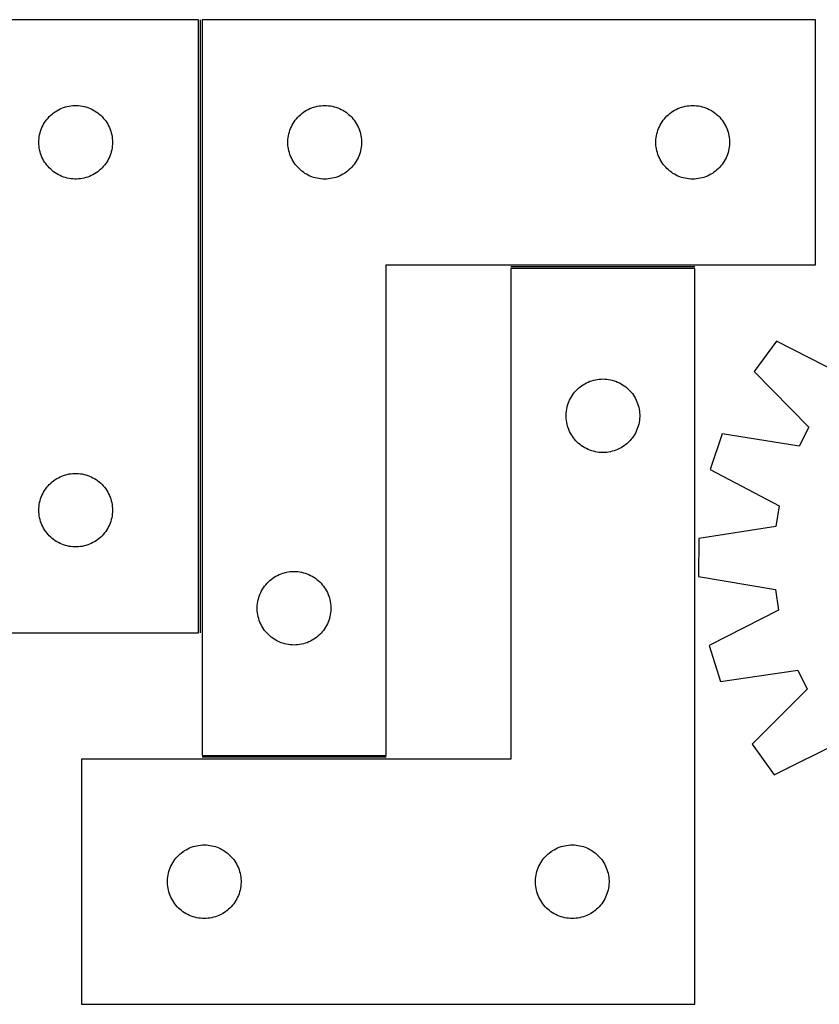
# Model space of a CAD drawing. Header units: millimetres. Extents: x 7 to 1483, y 7 to 489.
# Tile 3 of 6: x 487 to 813, y 88 to 489. Entities that reach past the tile are written whole.
import ezdxf

# ---------------------------------------------------------------- set-up
doc = ezdxf.new("R2010")
doc.units = ezdxf.units.MM
doc.layers.add('COMMON', color=5, linetype='CONTINUOUS', true_color=0x0000ff)
doc.layers.add('CUT', color=7, linetype='CONTINUOUS', true_color=0x000000)

msp = doc.modelspace()

# ---------------------------------------------------------------- linework, layer by layer
at = {"layer": 'COMMON'}
for p, q in [((560.784999, 489.230748), (560.784999, 239.230748)), ((762.441986, 388.480748), (687.441986, 388.480748)), ((636.535, 188.480748), (561.535, 188.480748))]:
    msp.add_line(p, q, dxfattribs=at)
at = {"layer": 'CUT'}
for p, q in [((560.034999, 489.230748), (260.034999, 489.230748)), ((560.034999, 239.230748), (560.034999, 489.230748)), ((561.535, 489.230748), (561.535, 189.230748)), ((811.535, 489.230748), (561.535, 489.230748)), ((811.535, 389.230748), (811.535, 489.230748)), ((505.842715, 453.632997), (506.589683, 453.829714)), ((506.589683, 453.829714), (507.345788, 453.987718)), ((507.345788, 453.987718), (508.109024, 454.106589)), ((508.109024, 454.106589), (508.877367, 454.186011)), ((508.877367, 454.186011), (509.648781, 454.225775)), ((509.648781, 454.225775), (510.421218, 454.225775)), ((510.421218, 454.225775), (511.192631, 454.186011)), ((511.192631, 454.186011), (511.960975, 454.106589)), ((511.960975, 454.106589), (512.724211, 453.987718)), ((512.724211, 453.987718), (513.480315, 453.829714)), ((513.480315, 453.829714), (514.227284, 453.632997)), ((606.973278, 453.520279), (607.714933, 453.736164)), ((607.714933, 453.736164), (608.466719, 453.913584)), ((608.466719, 453.913584), (609.226642, 454.052067)), ((609.226642, 454.052067), (609.992685, 454.151247)), ((609.992685, 454.151247), (610.762819, 454.21086)), ((610.762819, 454.21086), (611.535, 454.230748)), ((611.535, 454.230748), (612.307182, 454.21086)), ((612.307182, 454.21086), (613.077315, 454.151247)), ((613.077315, 454.151247), (613.843359, 454.052067)), ((613.843359, 454.052067), (614.603281, 453.913584)), ((614.603281, 453.913584), (615.355067, 453.736164)), ((615.355067, 453.736164), (616.096723, 453.520279)), ((756.973278, 453.520279), (757.714933, 453.736164)), ((757.714933, 453.736164), (758.466719, 453.913584)), ((758.466719, 453.913584), (759.226642, 454.052067)), ((759.226642, 454.052067), (759.992685, 454.151247)), ((759.992685, 454.151247), (760.762819, 454.21086)), ((760.762819, 454.21086), (761.535, 454.230748)), ((761.535, 454.230748), (762.307182, 454.21086)), ((762.307182, 454.21086), (763.077315, 454.151247)), ((763.077315, 454.151247), (763.843359, 454.052067)), ((763.843359, 454.052067), (764.603281, 453.913584)), ((764.603281, 453.913584), (765.355067, 453.736164)), ((765.355067, 453.736164), (766.096723, 453.520279)), ((498.76802, 449.13303), (499.292716, 449.699911)), ((499.292716, 449.699911), (499.845899, 450.239029)), ((499.845899, 450.239029), (500.426102, 450.748955)), ((500.426102, 450.748955), (501.031785, 451.228337)), ((501.031785, 451.228337), (501.661343, 451.675904)), ((501.661343, 451.675904), (502.313107, 452.090468)), ((502.313107, 452.090468), (502.985348, 452.47093)), ((502.985348, 452.47093), (503.676283, 452.816282)), ((503.676283, 452.816282), (504.384081, 453.125608)), ((504.384081, 453.125608), (505.106863, 453.398087)), ((505.106863, 453.398087), (505.842715, 453.632997)), ((514.227284, 453.632997), (514.963135, 453.398087)), ((514.963135, 453.398087), (515.685918, 453.125608)), ((515.685918, 453.125608), (516.393715, 452.816282)), ((516.393715, 452.816282), (517.08465, 452.47093)), ((517.08465, 452.47093), (517.756891, 452.090468)), ((517.756891, 452.090468), (518.408655, 451.675904)), ((518.408655, 451.675904), (519.038213, 451.228337)), ((519.038213, 451.228337), (519.643897, 450.748955)), ((519.643897, 450.748955), (520.224099, 450.239029)), ((520.224099, 450.239029), (520.777282, 449.699911)), ((520.777282, 449.699911), (521.301978, 449.13303)), ((600.52672, 449.419849), (601.065838, 449.973031)), ((601.065838, 449.973031), (601.632718, 450.497727)), ((601.632718, 450.497727), (602.225858, 450.992546)), ((602.225858, 450.992546), (602.843684, 451.456174)), ((602.843684, 451.456174), (603.484557, 451.887382)), ((603.484557, 451.887382), (604.146779, 452.285027)), ((604.146779, 452.285027), (604.828593, 452.648055)), ((604.828593, 452.648055), (605.528192, 452.975502)), ((605.528192, 452.975502), (606.243719, 453.266501)), ((606.243719, 453.266501), (606.973278, 453.520279)), ((616.096723, 453.520279), (616.826282, 453.266501)), ((616.826282, 453.266501), (617.541809, 452.975502)), ((617.541809, 452.975502), (618.241407, 452.648055)), ((618.241407, 452.648055), (618.923221, 452.285027)), ((618.923221, 452.285027), (619.585443, 451.887382)), ((619.585443, 451.887382), (620.226317, 451.456174)), ((620.226317, 451.456174), (620.844142, 450.992546)), ((620.844142, 450.992546), (621.437282, 450.497727)), ((621.437282, 450.497727), (622.004163, 449.973031)), ((622.004163, 449.973031), (622.543281, 449.419849)), ((750.52672, 449.419849), (751.065838, 449.973031)), ((751.065838, 449.973031), (751.632718, 450.497727)), ((751.632718, 450.497727), (752.225858, 450.992546)), ((752.225858, 450.992546), (752.843684, 451.456174)), ((752.843684, 451.456174), (753.484557, 451.887382)), ((753.484557, 451.887382), (754.146779, 452.285027)), ((754.146779, 452.285027), (754.828593, 452.648055)), ((754.828593, 452.648055), (755.528192, 452.975502)), ((755.528192, 452.975502), (756.243719, 453.266501)), ((756.243719, 453.266501), (756.973278, 453.520279)), ((766.096723, 453.520279), (766.826282, 453.266501)), ((766.826282, 453.266501), (767.541809, 452.975502)), ((767.541809, 452.975502), (768.241407, 452.648055)), ((768.241407, 452.648055), (768.923221, 452.285027)), ((768.923221, 452.285027), (769.585443, 451.887382)), ((769.585443, 451.887382), (770.226317, 451.456174)), ((770.226317, 451.456174), (770.844142, 450.992546)), ((770.844142, 450.992546), (771.437282, 450.497727)), ((771.437282, 450.497727), (772.004163, 449.973031)), ((772.004163, 449.973031), (772.543281, 449.419849)), ((496.290246, 445.237557), (496.617693, 445.937155)), ((496.617693, 445.937155), (496.980721, 446.618969)), ((496.980721, 446.618969), (497.378366, 447.281191)), ((497.378366, 447.281191), (497.809574, 447.922065)), ((497.809574, 447.922065), (498.273202, 448.539891)), ((498.273202, 448.539891), (498.76802, 449.13303)), ((521.301978, 449.13303), (521.796796, 448.539891)), ((521.796796, 448.539891), (522.260424, 447.922065)), ((522.260424, 447.922065), (522.691633, 447.281191)), ((522.691633, 447.281191), (523.089278, 446.618969)), ((523.089278, 446.618969), (523.452305, 445.937155)), ((523.452305, 445.937155), (523.779753, 445.237557)), ((597.949466, 445.589464), (598.294818, 446.2804)), ((598.294818, 446.2804), (598.675281, 446.95264)), ((598.675281, 446.95264), (599.089845, 447.604404)), ((599.089845, 447.604404), (599.537412, 448.233963)), ((599.537412, 448.233963), (600.016794, 448.839646)), ((600.016794, 448.839646), (600.52672, 449.419849)), ((622.543281, 449.419849), (623.053207, 448.839646)), ((623.053207, 448.839646), (623.532589, 448.233963)), ((623.532589, 448.233963), (623.980155, 447.604404)), ((623.980155, 447.604404), (624.39472, 446.95264)), ((624.39472, 446.95264), (624.775182, 446.2804)), ((624.775182, 446.2804), (625.120534, 445.589464)), ((747.949466, 445.589464), (748.294818, 446.2804)), ((748.294818, 446.2804), (748.675281, 446.95264)), ((748.675281, 446.95264), (749.089845, 447.604404)), ((749.089845, 447.604404), (749.537412, 448.233963)), ((749.537412, 448.233963), (750.016794, 448.839646)), ((750.016794, 448.839646), (750.52672, 449.419849)), ((772.543281, 449.419849), (773.053207, 448.839646)), ((773.053207, 448.839646), (773.532589, 448.233963)), ((773.532589, 448.233963), (773.980155, 447.604404)), ((773.980155, 447.604404), (774.39472, 446.95264)), ((774.39472, 446.95264), (774.775182, 446.2804)), ((774.775182, 446.2804), (775.120534, 445.589464)), ((495.213681, 441.539107), (495.352164, 442.299029)), ((495.352164, 442.299029), (495.529583, 443.050815)), ((495.529583, 443.050815), (495.745469, 443.792471)), ((495.745469, 443.792471), (495.999247, 444.52203)), ((495.999247, 444.52203), (496.290246, 445.237557)), ((523.779753, 445.237557), (524.070752, 444.52203)), ((524.070752, 444.52203), (524.32453, 443.792471)), ((524.32453, 443.792471), (524.540415, 443.050815)), ((524.540415, 443.050815), (524.717835, 442.299029)), ((524.717835, 442.299029), (524.856318, 441.539107)), ((596.65916, 441.156724), (596.778031, 441.91996)), ((596.778031, 441.91996), (596.936035, 442.676065)), ((596.936035, 442.676065), (597.132752, 443.423033)), ((597.132752, 443.423033), (597.367662, 444.158884)), ((597.367662, 444.158884), (597.640141, 444.881667)), ((597.640141, 444.881667), (597.949466, 445.589464)), ((625.120534, 445.589464), (625.42986, 444.881667)), ((625.42986, 444.881667), (625.702339, 444.158884)), ((625.702339, 444.158884), (625.937248, 443.423033)), ((625.937248, 443.423033), (626.133966, 442.676065)), ((626.133966, 442.676065), (626.291969, 441.91996)), ((626.291969, 441.91996), (626.41084, 441.156724)), ((746.65916, 441.156724), (746.778031, 441.91996)), ((746.778031, 441.91996), (746.936035, 442.676065)), ((746.936035, 442.676065), (747.132752, 443.423033)), ((747.132752, 443.423033), (747.367662, 444.158884)), ((747.367662, 444.158884), (747.640141, 444.881667)), ((747.640141, 444.881667), (747.949466, 445.589464)), ((775.120534, 445.589464), (775.42986, 444.881667)), ((775.42986, 444.881667), (775.702339, 444.158884)), ((775.702339, 444.158884), (775.937248, 443.423033)), ((775.937248, 443.423033), (776.133966, 442.676065)), ((776.133966, 442.676065), (776.291969, 441.91996)), ((776.291969, 441.91996), (776.41084, 441.156724)), ((495.034999, 439.230748), (495.054888, 440.00293)), ((495.054888, 438.458567), (495.034999, 439.230748)), ((495.054888, 440.00293), (495.114501, 440.773063)), ((495.114501, 437.688434), (495.054888, 438.458567)), ((495.114501, 440.773063), (495.213681, 441.539107)), ((495.213681, 436.92239), (495.114501, 437.688434)), ((524.856318, 441.539107), (524.955497, 440.773063)), ((524.955497, 437.688434), (524.856318, 436.92239)), ((524.955497, 440.773063), (525.015111, 440.00293)), ((525.015111, 438.458567), (524.955497, 437.688434)), ((525.015111, 440.00293), (525.034999, 439.230748)), ((525.034999, 439.230748), (525.015111, 438.458567)), ((596.539973, 439.616967), (596.579737, 440.38838)), ((596.539973, 438.84453), (596.539973, 439.616967)), ((596.579737, 438.073117), (596.539973, 438.84453)), ((596.579737, 440.38838), (596.65916, 441.156724)), ((596.65916, 437.304773), (596.579737, 438.073117)), ((626.41084, 441.156724), (626.490263, 440.38838)), ((626.490263, 438.073117), (626.41084, 437.304773)), ((626.490263, 440.38838), (626.530027, 439.616967)), ((626.530027, 438.84453), (626.490263, 438.073117)), ((626.530027, 439.616967), (626.530027, 438.84453)), ((746.539973, 439.616967), (746.579737, 440.38838)), ((746.539973, 438.84453), (746.539973, 439.616967)), ((746.579737, 438.073117), (746.539973, 438.84453)), ((746.579737, 440.38838), (746.65916, 441.156724)), ((746.65916, 437.304773), (746.579737, 438.073117)), ((776.41084, 441.156724), (776.490263, 440.38838)), ((776.490263, 438.073117), (776.41084, 437.304773)), ((776.490263, 440.38838), (776.530027, 439.616967)), ((776.530027, 438.84453), (776.490263, 438.073117)), ((776.530027, 439.616967), (776.530027, 438.84453)), ((495.352164, 436.162467), (495.213681, 436.92239)), ((495.529583, 435.410682), (495.352164, 436.162467)), ((495.745469, 434.669026), (495.529583, 435.410682)), ((495.999247, 433.939467), (495.745469, 434.669026)), ((496.290246, 433.22394), (495.999247, 433.939467)), ((524.070752, 433.939467), (523.779753, 433.22394)), ((524.32453, 434.669026), (524.070752, 433.939467)), ((524.540415, 435.410682), (524.32453, 434.669026)), ((524.717835, 436.162467), (524.540415, 435.410682)), ((524.856318, 436.92239), (524.717835, 436.162467)), ((596.778031, 436.541537), (596.65916, 437.304773)), ((596.936035, 435.785432), (596.778031, 436.541537)), ((597.132752, 435.038464), (596.936035, 435.785432)), ((597.367662, 434.302613), (597.132752, 435.038464)), ((597.640141, 433.57983), (597.367662, 434.302613)), ((625.702339, 434.302613), (625.42986, 433.57983)), ((625.937248, 435.038464), (625.702339, 434.302613)), ((626.133966, 435.785432), (625.937248, 435.038464)), ((626.291969, 436.541537), (626.133966, 435.785432)), ((626.41084, 437.304773), (626.291969, 436.541537)), ((746.778031, 436.541537), (746.65916, 437.304773)), ((746.936035, 435.785432), (746.778031, 436.541537)), ((747.132752, 435.038464), (746.936035, 435.785432)), ((747.367662, 434.302613), (747.132752, 435.038464)), ((747.640141, 433.57983), (747.367662, 434.302613)), ((775.702339, 434.302613), (775.42986, 433.57983)), ((775.937248, 435.038464), (775.702339, 434.302613)), ((776.133966, 435.785432), (775.937248, 435.038464)), ((776.291969, 436.541537), (776.133966, 435.785432)), ((776.41084, 437.304773), (776.291969, 436.541537)), ((496.617693, 432.524342), (496.290246, 433.22394)), ((496.980721, 431.842527), (496.617693, 432.524342)), ((497.378366, 431.180306), (496.980721, 431.842527)), ((497.809574, 430.539432), (497.378366, 431.180306)), ((498.273202, 429.921606), (497.809574, 430.539432)), ((498.76802, 429.328467), (498.273202, 429.921606)), ((521.796796, 429.921606), (521.301978, 429.328467)), ((522.260424, 430.539432), (521.796796, 429.921606)), ((522.691633, 431.180306), (522.260424, 430.539432)), ((523.089278, 431.842527), (522.691633, 431.180306)), ((523.452305, 432.524342), (523.089278, 431.842527)), ((523.779753, 433.22394), (523.452305, 432.524342)), ((597.949466, 432.872033), (597.640141, 433.57983)), ((598.294818, 432.181097), (597.949466, 432.872033)), ((598.675281, 431.508856), (598.294818, 432.181097)), ((599.089845, 430.857093), (598.675281, 431.508856)), ((599.537412, 430.227534), (599.089845, 430.857093)), ((600.016794, 429.621851), (599.537412, 430.227534)), ((600.52672, 429.041648), (600.016794, 429.621851)), ((623.053207, 429.621851), (622.543281, 429.041648)), ((623.532589, 430.227534), (623.053207, 429.621851)), ((623.980155, 430.857093), (623.532589, 430.227534)), ((624.39472, 431.508856), (623.980155, 430.857093)), ((624.775182, 432.181097), (624.39472, 431.508856)), ((625.120534, 432.872033), (624.775182, 432.181097)), ((625.42986, 433.57983), (625.120534, 432.872033)), ((747.949466, 432.872033), (747.640141, 433.57983)), ((748.294818, 432.181097), (747.949466, 432.872033)), ((748.675281, 431.508856), (748.294818, 432.181097)), ((749.089845, 430.857093), (748.675281, 431.508856)), ((749.537412, 430.227534), (749.089845, 430.857093)), ((750.016794, 429.621851), (749.537412, 430.227534)), ((750.52672, 429.041648), (750.016794, 429.621851)), ((773.053207, 429.621851), (772.543281, 429.041648)), ((773.532589, 430.227534), (773.053207, 429.621851)), ((773.980155, 430.857093), (773.532589, 430.227534)), ((774.39472, 431.508856), (773.980155, 430.857093)), ((774.775182, 432.181097), (774.39472, 431.508856)), ((775.120534, 432.872033), (774.775182, 432.181097)), ((775.42986, 433.57983), (775.120534, 432.872033)), ((499.292716, 428.761586), (498.76802, 429.328467)), ((499.845899, 428.222468), (499.292716, 428.761586)), ((500.426102, 427.712542), (499.845899, 428.222468)), ((501.031785, 427.23316), (500.426102, 427.712542)), ((501.661343, 426.785593), (501.031785, 427.23316)), ((502.313107, 426.371029), (501.661343, 426.785593)), ((502.985348, 425.990566), (502.313107, 426.371029)), ((503.676283, 425.645215), (502.985348, 425.990566)), ((504.384081, 425.335889), (503.676283, 425.645215)), ((516.393715, 425.645215), (515.685918, 425.335889)), ((517.08465, 425.990566), (516.393715, 425.645215)), ((517.756891, 426.371029), (517.08465, 425.990566)), ((518.408655, 426.785593), (517.756891, 426.371029)), ((519.038213, 427.23316), (518.408655, 426.785593)), ((519.643897, 427.712542), (519.038213, 427.23316)), ((520.224099, 428.222468), (519.643897, 427.712542)), ((520.777282, 428.761586), (520.224099, 428.222468)), ((521.301978, 429.328467), (520.777282, 428.761586)), ((601.065838, 428.488466), (600.52672, 429.041648)), ((601.632718, 427.963769), (601.065838, 428.488466)), ((602.225858, 427.468951), (601.632718, 427.963769)), ((602.843684, 427.005323), (602.225858, 427.468951)), ((603.484557, 426.574115), (602.843684, 427.005323)), ((604.146779, 426.17647), (603.484557, 426.574115)), ((604.828593, 425.813442), (604.146779, 426.17647)), ((605.528192, 425.485995), (604.828593, 425.813442)), ((618.241407, 425.813442), (617.541809, 425.485995)), ((618.923221, 426.17647), (618.241407, 425.813442)), ((619.585443, 426.574115), (618.923221, 426.17647)), ((620.226317, 427.005323), (619.585443, 426.574115)), ((620.844142, 427.468951), (620.226317, 427.005323)), ((621.437282, 427.963769), (620.844142, 427.468951)), ((622.004163, 428.488466), (621.437282, 427.963769)), ((622.543281, 429.041648), (622.004163, 428.488466)), ((751.065838, 428.488466), (750.52672, 429.041648)), ((751.632718, 427.963769), (751.065838, 428.488466)), ((752.225858, 427.468951), (751.632718, 427.963769)), ((752.843684, 427.005323), (752.225858, 427.468951)), ((753.484557, 426.574115), (752.843684, 427.005323)), ((754.146779, 426.17647), (753.484557, 426.574115)), ((754.828593, 425.813442), (754.146779, 426.17647)), ((755.528192, 425.485995), (754.828593, 425.813442)), ((768.241407, 425.813442), (767.541809, 425.485995)), ((768.923221, 426.17647), (768.241407, 425.813442)), ((769.585443, 426.574115), (768.923221, 426.17647)), ((770.226317, 427.005323), (769.585443, 426.574115)), ((770.844142, 427.468951), (770.226317, 427.005323)), ((771.437282, 427.963769), (770.844142, 427.468951)), ((772.004163, 428.488466), (771.437282, 427.963769)), ((772.543281, 429.041648), (772.004163, 428.488466)), ((505.106863, 425.06341), (504.384081, 425.335889)), ((505.842715, 424.8285), (505.106863, 425.06341)), ((506.589683, 424.631783), (505.842715, 424.8285)), ((507.345788, 424.473779), (506.589683, 424.631783)), ((508.109024, 424.354908), (507.345788, 424.473779)), ((508.877367, 424.275486), (508.109024, 424.354908)), ((509.648781, 424.235721), (508.877367, 424.275486)), ((510.421218, 424.235721), (509.648781, 424.235721)), ((511.192631, 424.275486), (510.421218, 424.235721)), ((511.960975, 424.354908), (511.192631, 424.275486)), ((512.724211, 424.473779), (511.960975, 424.354908)), ((513.480315, 424.631783), (512.724211, 424.473779)), ((514.227284, 424.8285), (513.480315, 424.631783)), ((514.963135, 425.06341), (514.227284, 424.8285)), ((515.685918, 425.335889), (514.963135, 425.06341)), ((606.243719, 425.194996), (605.528192, 425.485995)), ((606.973278, 424.941218), (606.243719, 425.194996)), ((607.714933, 424.725333), (606.973278, 424.941218)), ((608.466719, 424.547913), (607.714933, 424.725333)), ((609.226642, 424.40943), (608.466719, 424.547913)), ((609.992685, 424.31025), (609.226642, 424.40943)), ((610.762819, 424.250637), (609.992685, 424.31025)), ((611.535, 424.230748), (610.762819, 424.250637)), ((612.307182, 424.250637), (611.535, 424.230748)), ((613.077315, 424.31025), (612.307182, 424.250637)), ((613.843359, 424.40943), (613.077315, 424.31025)), ((614.603281, 424.547913), (613.843359, 424.40943)), ((615.355067, 424.725333), (614.603281, 424.547913)), ((616.096723, 424.941218), (615.355067, 424.725333)), ((616.826282, 425.194996), (616.096723, 424.941218)), ((617.541809, 425.485995), (616.826282, 425.194996)), ((756.243719, 425.194996), (755.528192, 425.485995)), ((756.973278, 424.941218), (756.243719, 425.194996)), ((757.714933, 424.725333), (756.973278, 424.941218)), ((758.466719, 424.547913), (757.714933, 424.725333)), ((759.226642, 424.40943), (758.466719, 424.547913)), ((759.992685, 424.31025), (759.226642, 424.40943)), ((760.762819, 424.250637), (759.992685, 424.31025)), ((761.535, 424.230748), (760.762819, 424.250637)), ((762.307182, 424.250637), (761.535, 424.230748)), ((763.077315, 424.31025), (762.307182, 424.250637)), ((763.843359, 424.40943), (763.077315, 424.31025)), ((764.603281, 424.547913), (763.843359, 424.40943)), ((765.355067, 424.725333), (764.603281, 424.547913)), ((766.096723, 424.941218), (765.355067, 424.725333)), ((766.826282, 425.194996), (766.096723, 424.941218)), ((767.541809, 425.485995), (766.826282, 425.194996)), ((636.535, 189.230748), (636.535, 389.230748)), ((636.535, 389.230748), (811.535, 389.230748)), ((762.441986, 387.730747), (687.441986, 387.730747)), ((687.441986, 387.730747), (687.441986, 187.730747)), ((762.441986, 87.730747), (762.441986, 387.730747)), ((795.735572, 358.119678), (786.619324, 345.72514)), ((824.033153, 343.689789), (795.735572, 358.119678)), ((786.619324, 345.72514), (808.823556, 323.010677)), ((718.235579, 341.148054), (718.935177, 341.475501)), ((718.935177, 341.475501), (719.650704, 341.7665)), ((719.650704, 341.7665), (720.380263, 342.020278)), ((720.380263, 342.020278), (721.121919, 342.236163)), ((721.121919, 342.236163), (721.873705, 342.413583)), ((721.873705, 342.413583), (722.633627, 342.552066)), ((722.633627, 342.552066), (723.399671, 342.651246)), ((723.399671, 342.651246), (724.169804, 342.710859)), ((724.169804, 342.710859), (724.941986, 342.730747)), ((724.941986, 342.730747), (725.714167, 342.710859)), ((725.714167, 342.710859), (726.484301, 342.651246)), ((726.484301, 342.651246), (727.250344, 342.552066)), ((727.250344, 342.552066), (728.010267, 342.413583)), ((728.010267, 342.413583), (728.762052, 342.236163)), ((728.762052, 342.236163), (729.503708, 342.020278)), ((729.503708, 342.020278), (730.233267, 341.7665)), ((730.233267, 341.7665), (730.948794, 341.475501)), ((730.948794, 341.475501), (731.648393, 341.148054)), ((712.944397, 336.733962), (713.423779, 337.339645)), ((713.423779, 337.339645), (713.933705, 337.919848)), ((713.933705, 337.919848), (714.472823, 338.47303)), ((714.472823, 338.47303), (715.039704, 338.997726)), ((715.039704, 338.997726), (715.632843, 339.492545)), ((715.632843, 339.492545), (716.250669, 339.956173)), ((716.250669, 339.956173), (716.891543, 340.387381)), ((716.891543, 340.387381), (717.553765, 340.785026)), ((717.553765, 340.785026), (718.235579, 341.148054)), ((731.648393, 341.148054), (732.330207, 340.785026)), ((732.330207, 340.785026), (732.992429, 340.387381)), ((732.992429, 340.387381), (733.633302, 339.956173)), ((733.633302, 339.956173), (734.251128, 339.492545)), ((734.251128, 339.492545), (734.844267, 338.997726)), ((734.844267, 338.997726), (735.411148, 338.47303)), ((735.411148, 338.47303), (735.950266, 337.919848)), ((735.950266, 337.919848), (736.460192, 337.339645)), ((736.460192, 337.339645), (736.939574, 336.733962)), ((710.774647, 332.658883), (711.047126, 333.381666)), ((711.047126, 333.381666), (711.356452, 334.089463)), ((711.356452, 334.089463), (711.701804, 334.780399)), ((711.701804, 334.780399), (712.082266, 335.452639)), ((712.082266, 335.452639), (712.49683, 336.104403)), ((712.49683, 336.104403), (712.944397, 336.733962)), ((736.939574, 336.733962), (737.387141, 336.104403)), ((737.387141, 336.104403), (737.801705, 335.452639)), ((737.801705, 335.452639), (738.182168, 334.780399)), ((738.182168, 334.780399), (738.52752, 334.089463)), ((738.52752, 334.089463), (738.836845, 333.381666)), ((738.836845, 333.381666), (739.109324, 332.658883)), ((709.986723, 328.888379), (710.066146, 329.656723)), ((710.066146, 329.656723), (710.185016, 330.419959)), ((710.185016, 330.419959), (710.34302, 331.176064)), ((710.34302, 331.176064), (710.539738, 331.923032)), ((710.539738, 331.923032), (710.774647, 332.658883)), ((739.109324, 332.658883), (739.344234, 331.923032)), ((739.344234, 331.923032), (739.540951, 331.176064)), ((739.540951, 331.176064), (739.698955, 330.419959)), ((739.698955, 330.419959), (739.817826, 329.656723)), ((739.817826, 329.656723), (739.897249, 328.888379)), ((709.946959, 328.116966), (709.986723, 328.888379)), ((709.946959, 327.344529), (709.946959, 328.116966)), ((709.986723, 326.573116), (709.946959, 327.344529)), ((710.066146, 325.804772), (709.986723, 326.573116)), ((710.185016, 325.041536), (710.066146, 325.804772)), ((739.817826, 325.804772), (739.698955, 325.041536)), ((739.897249, 326.573116), (739.817826, 325.804772)), ((739.897249, 328.888379), (739.937013, 328.116966)), ((739.937013, 327.344529), (739.897249, 326.573116)), ((739.937013, 328.116966), (739.937013, 327.344529)), ((710.34302, 324.285431), (710.185016, 325.041536)), ((710.539738, 323.538463), (710.34302, 324.285431)), ((710.774647, 322.802612), (710.539738, 323.538463)), ((711.047126, 322.079829), (710.774647, 322.802612)), ((711.356452, 321.372032), (711.047126, 322.079829)), ((711.701804, 320.681096), (711.356452, 321.372032)), ((738.52752, 321.372032), (738.182168, 320.681096)), ((738.836845, 322.079829), (738.52752, 321.372032)), ((739.109324, 322.802612), (738.836845, 322.079829)), ((739.344234, 323.538463), (739.109324, 322.802612)), ((739.540951, 324.285431), (739.344234, 323.538463)), ((739.698955, 325.041536), (739.540951, 324.285431)), ((808.823556, 323.010677), (804.886326, 315.39375)), ((712.082266, 320.008855), (711.701804, 320.681096)), ((712.49683, 319.357092), (712.082266, 320.008855)), ((712.944397, 318.727533), (712.49683, 319.357092)), ((713.423779, 318.12185), (712.944397, 318.727533)), ((713.933705, 317.541647), (713.423779, 318.12185)), ((714.472823, 316.988465), (713.933705, 317.541647)), ((735.950266, 317.541647), (735.411148, 316.988465)), ((736.460192, 318.12185), (735.950266, 317.541647)), ((736.939574, 318.727533), (736.460192, 318.12185)), ((737.387141, 319.357092), (736.939574, 318.727533)), ((737.801705, 320.008855), (737.387141, 319.357092)), ((738.182168, 320.681096), (737.801705, 320.008855)), ((773.514647, 320.372956), (768.674702, 305.767974)), ((804.886326, 315.39375), (773.514647, 320.372956)), ((715.039704, 316.463768), (714.472823, 316.988465)), ((715.632843, 315.96895), (715.039704, 316.463768)), ((716.250669, 315.505322), (715.632843, 315.96895)), ((716.891543, 315.074114), (716.250669, 315.505322)), ((717.553765, 314.676469), (716.891543, 315.074114)), ((718.235579, 314.313441), (717.553765, 314.676469)), ((718.935177, 313.985994), (718.235579, 314.313441)), ((719.650704, 313.694995), (718.935177, 313.985994)), ((720.380263, 313.441217), (719.650704, 313.694995)), ((721.121919, 313.225332), (720.380263, 313.441217)), ((721.873705, 313.047912), (721.121919, 313.225332)), ((728.762052, 313.225332), (728.010267, 313.047912)), ((729.503708, 313.441217), (728.762052, 313.225332)), ((730.233267, 313.694995), (729.503708, 313.441217)), ((730.948794, 313.985994), (730.233267, 313.694995)), ((731.648393, 314.313441), (730.948794, 313.985994)), ((732.330207, 314.676469), (731.648393, 314.313441)), ((732.992429, 315.074114), (732.330207, 314.676469)), ((733.633302, 315.505322), (732.992429, 315.074114)), ((734.251128, 315.96895), (733.633302, 315.505322)), ((734.844267, 316.463768), (734.251128, 315.96895)), ((735.411148, 316.988465), (734.844267, 316.463768)), ((722.633627, 312.909429), (721.873705, 313.047912)), ((723.399671, 312.810249), (722.633627, 312.909429)), ((724.169804, 312.750636), (723.399671, 312.810249)), ((724.941986, 312.730747), (724.169804, 312.750636)), ((725.714167, 312.750636), (724.941986, 312.730747)), ((726.484301, 312.810249), (725.714167, 312.750636)), ((727.250344, 312.909429), (726.484301, 312.810249)), ((728.010267, 313.047912), (727.250344, 312.909429)), ((768.674702, 305.767974), (796.811337, 291.026721)), ((500.426102, 300.748955), (501.031785, 301.228337)), ((501.031785, 301.228337), (501.661343, 301.675904)), ((501.661343, 301.675904), (502.313107, 302.090468)), ((502.313107, 302.090468), (502.985348, 302.47093)), ((502.985348, 302.47093), (503.676283, 302.816282)), ((503.676283, 302.816282), (504.384081, 303.125608)), ((504.384081, 303.125608), (505.106863, 303.398087)), ((505.106863, 303.398087), (505.842715, 303.632997)), ((505.842715, 303.632997), (506.589683, 303.829714)), ((506.589683, 303.829714), (507.345788, 303.987718)), ((507.345788, 303.987718), (508.109024, 304.106589)), ((508.109024, 304.106589), (508.877367, 304.186011)), ((508.877367, 304.186011), (509.648781, 304.225775)), ((509.648781, 304.225775), (510.421218, 304.225775)), ((510.421218, 304.225775), (511.192631, 304.186011)), ((511.192631, 304.186011), (511.960975, 304.106589)), ((511.960975, 304.106589), (512.724211, 303.987718)), ((512.724211, 303.987718), (513.480315, 303.829714)), ((513.480315, 303.829714), (514.227284, 303.632997)), ((514.227284, 303.632997), (514.963135, 303.398087)), ((514.963135, 303.398087), (515.685918, 303.125608)), ((515.685918, 303.125608), (516.393715, 302.816282)), ((516.393715, 302.816282), (517.08465, 302.47093)), ((517.08465, 302.47093), (517.756891, 302.090468)), ((517.756891, 302.090468), (518.408655, 301.675904)), ((518.408655, 301.675904), (519.038213, 301.228337)), ((519.038213, 301.228337), (519.643897, 300.748955)), ((496.980721, 296.618969), (497.378366, 297.281191)), ((497.378366, 297.281191), (497.809574, 297.922065)), ((497.809574, 297.922065), (498.273202, 298.539891)), ((498.273202, 298.539891), (498.76802, 299.13303)), ((498.76802, 299.13303), (499.292716, 299.699911)), ((499.292716, 299.699911), (499.845899, 300.239029)), ((499.845899, 300.239029), (500.426102, 300.748955)), ((519.643897, 300.748955), (520.224099, 300.239029)), ((520.224099, 300.239029), (520.777282, 299.699911)), ((520.777282, 299.699911), (521.301978, 299.13303)), ((521.301978, 299.13303), (521.796796, 298.539891)), ((521.796796, 298.539891), (522.260424, 297.922065)), ((522.260424, 297.922065), (522.691633, 297.281191)), ((522.691633, 297.281191), (523.089278, 296.618969)), ((495.529583, 293.050815), (495.745469, 293.792471)), ((495.745469, 293.792471), (495.999247, 294.52203)), ((495.999247, 294.52203), (496.290246, 295.237557)), ((496.290246, 295.237557), (496.617693, 295.937155)), ((496.617693, 295.937155), (496.980721, 296.618969)), ((523.089278, 296.618969), (523.452305, 295.937155)), ((523.452305, 295.937155), (523.779753, 295.237557)), ((523.779753, 295.237557), (524.070752, 294.52203)), ((524.070752, 294.52203), (524.32453, 293.792471)), ((524.32453, 293.792471), (524.540415, 293.050815)), ((495.034999, 289.230748), (495.054888, 290.00293)), ((495.054888, 288.458567), (495.034999, 289.230748)), ((495.054888, 290.00293), (495.114501, 290.773063)), ((495.114501, 290.773063), (495.213681, 291.539107)), ((495.213681, 291.539107), (495.352164, 292.299029)), ((495.352164, 292.299029), (495.529583, 293.050815)), ((524.540415, 293.050815), (524.717835, 292.299029)), ((524.717835, 292.299029), (524.856318, 291.539107)), ((524.856318, 291.539107), (524.955497, 290.773063)), ((524.955497, 290.773063), (525.015111, 290.00293)), ((525.015111, 290.00293), (525.034999, 289.230748)), ((525.034999, 289.230748), (525.015111, 288.458567)), ((796.811337, 291.026721), (795.420569, 282.565922)), ((495.114501, 287.688434), (495.054888, 288.458567)), ((495.213681, 286.92239), (495.114501, 287.688434)), ((495.352164, 286.162467), (495.213681, 286.92239)), ((495.529583, 285.410682), (495.352164, 286.162467)), ((495.745469, 284.669026), (495.529583, 285.410682)), ((524.540415, 285.410682), (524.32453, 284.669026)), ((524.717835, 286.162467), (524.540415, 285.410682)), ((524.856318, 286.92239), (524.717835, 286.162467)), ((524.955497, 287.688434), (524.856318, 286.92239)), ((525.015111, 288.458567), (524.955497, 287.688434)), ((495.999247, 283.939467), (495.745469, 284.669026)), ((496.290246, 283.22394), (495.999247, 283.939467)), ((496.617693, 282.524342), (496.290246, 283.22394)), ((496.980721, 281.842527), (496.617693, 282.524342)), ((497.378366, 281.180306), (496.980721, 281.842527)), ((497.809574, 280.539432), (497.378366, 281.180306)), ((522.691633, 281.180306), (522.260424, 280.539432)), ((523.089278, 281.842527), (522.691633, 281.180306)), ((523.452305, 282.524342), (523.089278, 281.842527)), ((523.779753, 283.22394), (523.452305, 282.524342)), ((524.070752, 283.939467), (523.779753, 283.22394)), ((524.32453, 284.669026), (524.070752, 283.939467)), ((795.420569, 282.565922), (764.04567, 277.607046)), ((498.273202, 279.921606), (497.809574, 280.539432)), ((498.76802, 279.328467), (498.273202, 279.921606)), ((499.292716, 278.761586), (498.76802, 279.328467)), ((499.845899, 278.222468), (499.292716, 278.761586)), ((500.426102, 277.712542), (499.845899, 278.222468)), ((501.031785, 277.23316), (500.426102, 277.712542)), ((501.661343, 276.785593), (501.031785, 277.23316)), ((519.038213, 277.23316), (518.408655, 276.785593)), ((519.643897, 277.712542), (519.038213, 277.23316)), ((520.224099, 278.222468), (519.643897, 277.712542)), ((520.777282, 278.761586), (520.224099, 278.222468)), ((521.301978, 279.328467), (520.777282, 278.761586)), ((521.796796, 279.921606), (521.301978, 279.328467)), ((522.260424, 280.539432), (521.796796, 279.921606)), ((764.04567, 277.607046), (763.955796, 262.221258)), ((502.313107, 276.371029), (501.661343, 276.785593)), ((502.985348, 275.990566), (502.313107, 276.371029)), ((503.676283, 275.645215), (502.985348, 275.990566)), ((504.384081, 275.335889), (503.676283, 275.645215)), ((505.106863, 275.06341), (504.384081, 275.335889)), ((505.842715, 274.8285), (505.106863, 275.06341)), ((506.589683, 274.631783), (505.842715, 274.8285)), ((507.345788, 274.473779), (506.589683, 274.631783)), ((508.109024, 274.354908), (507.345788, 274.473779)), ((508.877367, 274.275486), (508.109024, 274.354908)), ((509.648781, 274.235721), (508.877367, 274.275486)), ((510.421218, 274.235721), (509.648781, 274.235721)), ((511.192631, 274.275486), (510.421218, 274.235721)), ((511.960975, 274.354908), (511.192631, 274.275486)), ((512.724211, 274.473779), (511.960975, 274.354908)), ((513.480315, 274.631783), (512.724211, 274.473779)), ((514.227284, 274.8285), (513.480315, 274.631783)), ((514.963135, 275.06341), (514.227284, 274.8285)), ((515.685918, 275.335889), (514.963135, 275.06341)), ((516.393715, 275.645215), (515.685918, 275.335889)), ((517.08465, 275.990566), (516.393715, 275.645215)), ((517.756891, 276.371029), (517.08465, 275.990566)), ((518.408655, 276.785593), (517.756891, 276.371029)), ((589.132718, 260.497727), (589.725858, 260.992546)), ((589.725858, 260.992546), (590.343684, 261.456174)), ((590.343684, 261.456174), (590.984557, 261.887382)), ((590.984557, 261.887382), (591.646779, 262.285027)), ((591.646779, 262.285027), (592.328593, 262.648055)), ((592.328593, 262.648055), (593.028192, 262.975502)), ((593.028192, 262.975502), (593.743719, 263.266501)), ((593.743719, 263.266501), (594.473278, 263.520279)), ((594.473278, 263.520279), (595.214933, 263.736164)), ((595.214933, 263.736164), (595.966719, 263.913584)), ((595.966719, 263.913584), (596.726642, 264.052067)), ((596.726642, 264.052067), (597.492685, 264.151247)), ((597.492685, 264.151247), (598.262819, 264.21086)), ((598.262819, 264.21086), (599.035, 264.230748)), ((599.035, 264.230748), (599.807182, 264.21086)), ((599.807182, 264.21086), (600.577315, 264.151247)), ((600.577315, 264.151247), (601.343359, 264.052067)), ((601.343359, 264.052067), (602.103281, 263.913584)), ((602.103281, 263.913584), (602.855067, 263.736164)), ((602.855067, 263.736164), (603.596723, 263.520279)), ((603.596723, 263.520279), (604.326282, 263.266501)), ((604.326282, 263.266501), (605.041809, 262.975502)), ((605.041809, 262.975502), (605.741407, 262.648055)), ((605.741407, 262.648055), (606.423221, 262.285027)), ((606.423221, 262.285027), (607.085443, 261.887382)), ((607.085443, 261.887382), (607.726317, 261.456174)), ((607.726317, 261.456174), (608.344142, 260.992546)), ((608.344142, 260.992546), (608.937282, 260.497727)), ((763.955796, 262.221258), (795.270624, 256.896192)), ((586.175281, 256.95264), (586.589845, 257.604404)), ((586.589845, 257.604404), (587.037412, 258.233963)), ((587.037412, 258.233963), (587.516794, 258.839646)), ((587.516794, 258.839646), (588.02672, 259.419849)), ((588.02672, 259.419849), (588.565838, 259.973031)), ((588.565838, 259.973031), (589.132718, 260.497727)), ((608.937282, 260.497727), (609.504163, 259.973031)), ((609.504163, 259.973031), (610.043281, 259.419849)), ((610.043281, 259.419849), (610.553207, 258.839646)), ((610.553207, 258.839646), (611.032589, 258.233963)), ((611.032589, 258.233963), (611.480155, 257.604404)), ((611.480155, 257.604404), (611.89472, 256.95264)), ((584.436035, 252.676065), (584.632752, 253.423033)), ((584.632752, 253.423033), (584.867662, 254.158884)), ((584.867662, 254.158884), (585.140141, 254.881667)), ((585.140141, 254.881667), (585.449466, 255.589464)), ((585.449466, 255.589464), (585.794818, 256.2804)), ((585.794818, 256.2804), (586.175281, 256.95264)), ((611.89472, 256.95264), (612.275182, 256.2804)), ((612.275182, 256.2804), (612.620534, 255.589464)), ((612.620534, 255.589464), (612.92986, 254.881667)), ((612.92986, 254.881667), (613.202339, 254.158884)), ((613.202339, 254.158884), (613.437248, 253.423033)), ((613.437248, 253.423033), (613.633966, 252.676065)), ((795.270624, 256.896192), (796.562456, 248.419722)), ((584.039973, 249.616967), (584.079737, 250.38838)), ((584.039973, 248.84453), (584.039973, 249.616967)), ((584.079737, 250.38838), (584.15916, 251.156724)), ((584.15916, 251.156724), (584.278031, 251.91996)), ((584.278031, 251.91996), (584.436035, 252.676065)), ((613.633966, 252.676065), (613.791969, 251.91996)), ((613.791969, 251.91996), (613.91084, 251.156724)), ((613.91084, 251.156724), (613.990263, 250.38838)), ((613.990263, 250.38838), (614.030027, 249.616967)), ((614.030027, 249.616967), (614.030027, 248.84453)), ((584.079737, 248.073117), (584.039973, 248.84453)), ((584.15916, 247.304773), (584.079737, 248.073117)), ((584.278031, 246.541537), (584.15916, 247.304773)), ((584.436035, 245.785432), (584.278031, 246.541537)), ((584.632752, 245.038464), (584.436035, 245.785432)), ((584.867662, 244.302613), (584.632752, 245.038464)), ((613.437248, 245.038464), (613.202339, 244.302613)), ((613.633966, 245.785432), (613.437248, 245.038464)), ((613.791969, 246.541537), (613.633966, 245.785432)), ((613.91084, 247.304773), (613.791969, 246.541537)), ((613.990263, 248.073117), (613.91084, 247.304773)), ((614.030027, 248.84453), (613.990263, 248.073117)), ((796.562456, 248.419722), (768.25553, 234.008174)), ((585.140141, 243.57983), (584.867662, 244.302613)), ((585.449466, 242.872033), (585.140141, 243.57983)), ((585.794818, 242.181097), (585.449466, 242.872033)), ((586.175281, 241.508856), (585.794818, 242.181097)), ((586.589845, 240.857093), (586.175281, 241.508856)), ((611.89472, 241.508856), (611.480155, 240.857093)), ((612.275182, 242.181097), (611.89472, 241.508856)), ((612.620534, 242.872033), (612.275182, 242.181097)), ((612.92986, 243.57983), (612.620534, 242.872033)), ((613.202339, 244.302613), (612.92986, 243.57983)), ((460.034999, 239.230748), (560.034999, 239.230748)), ((587.037412, 240.227534), (586.589845, 240.857093)), ((587.516794, 239.621851), (587.037412, 240.227534)), ((588.02672, 239.041648), (587.516794, 239.621851)), ((588.565838, 238.488466), (588.02672, 239.041648)), ((589.132718, 237.963769), (588.565838, 238.488466)), ((589.725858, 237.468951), (589.132718, 237.963769)), ((590.343684, 237.005323), (589.725858, 237.468951)), ((590.984557, 236.574115), (590.343684, 237.005323)), ((607.726317, 237.005323), (607.085443, 236.574115)), ((608.344142, 237.468951), (607.726317, 237.005323)), ((608.937282, 237.963769), (608.344142, 237.468951)), ((609.504163, 238.488466), (608.937282, 237.963769)), ((610.043281, 239.041648), (609.504163, 238.488466)), ((610.553207, 239.621851), (610.043281, 239.041648)), ((611.032589, 240.227534), (610.553207, 239.621851)), ((611.480155, 240.857093), (611.032589, 240.227534)), ((591.646779, 236.17647), (590.984557, 236.574115)), ((592.328593, 235.813442), (591.646779, 236.17647)), ((593.028192, 235.485995), (592.328593, 235.813442)), ((593.743719, 235.194996), (593.028192, 235.485995)), ((594.473278, 234.941218), (593.743719, 235.194996)), ((595.214933, 234.725333), (594.473278, 234.941218)), ((595.966719, 234.547913), (595.214933, 234.725333)), ((596.726642, 234.40943), (595.966719, 234.547913)), ((597.492685, 234.31025), (596.726642, 234.40943)), ((598.262819, 234.250637), (597.492685, 234.31025)), ((599.035, 234.230748), (598.262819, 234.250637)), ((599.807182, 234.250637), (599.035, 234.230748)), ((600.577315, 234.31025), (599.807182, 234.250637)), ((601.343359, 234.40943), (600.577315, 234.31025)), ((602.103281, 234.547913), (601.343359, 234.40943)), ((602.855067, 234.725333), (602.103281, 234.547913)), ((603.596723, 234.941218), (602.855067, 234.725333)), ((604.326282, 235.194996), (603.596723, 234.941218)), ((605.041809, 235.485995), (604.326282, 235.194996)), ((605.741407, 235.813442), (605.041809, 235.485995)), ((606.423221, 236.17647), (605.741407, 235.813442)), ((607.085443, 236.574115), (606.423221, 236.17647)), ((768.25553, 234.008174), (772.924525, 219.347648)), ((772.924525, 219.347648), (804.352232, 223.960023)), ((804.352232, 223.960023), (808.200211, 216.297619)), ((808.200211, 216.297619), (785.732138, 193.844101)), ((785.732138, 193.844101), (794.702968, 181.343911)), ((794.702968, 181.343911), (823.167191, 195.442236)), ((561.535, 189.230748), (636.535, 189.230748)), ((687.441986, 187.730747), (512.441986, 187.730747)), ((512.441986, 187.730747), (512.441986, 87.730747)), ((560.133627, 152.552066), (560.899671, 152.651246)), ((560.899671, 152.651246), (561.669804, 152.710859)), ((561.669804, 152.710859), (562.441986, 152.730747)), ((562.441986, 152.730747), (563.214167, 152.710859)), ((563.214167, 152.710859), (563.984301, 152.651246)), ((563.984301, 152.651246), (564.750344, 152.552066)), ((710.133627, 152.552066), (710.899671, 152.651246)), ((710.899671, 152.651246), (711.669804, 152.710859)), ((711.669804, 152.710859), (712.441986, 152.730747)), ((712.441986, 152.730747), (713.214167, 152.710859)), ((713.214167, 152.710859), (713.984301, 152.651246)), ((713.984301, 152.651246), (714.750344, 152.552066)), ((551.972823, 148.47303), (552.539704, 148.997726)), ((552.539704, 148.997726), (553.132843, 149.492545)), ((553.132843, 149.492545), (553.750669, 149.956173)), ((553.750669, 149.956173), (554.391543, 150.387381)), ((554.391543, 150.387381), (555.053765, 150.785026)), ((555.053765, 150.785026), (555.735579, 151.148054)), ((555.735579, 151.148054), (556.435177, 151.475501)), ((556.435177, 151.475501), (557.150704, 151.7665)), ((557.150704, 151.7665), (557.880263, 152.020278)), ((557.880263, 152.020278), (558.621919, 152.236163)), ((558.621919, 152.236163), (559.373705, 152.413583)), ((559.373705, 152.413583), (560.133627, 152.552066)), ((564.750344, 152.552066), (565.510267, 152.413583)), ((565.510267, 152.413583), (566.262052, 152.236163)), ((566.262052, 152.236163), (567.003708, 152.020278)), ((567.003708, 152.020278), (567.733267, 151.7665)), ((567.733267, 151.7665), (568.448794, 151.475501)), ((568.448794, 151.475501), (569.148393, 151.148054)), ((569.148393, 151.148054), (569.830207, 150.785026)), ((569.830207, 150.785026), (570.492429, 150.387381)), ((570.492429, 150.387381), (571.133302, 149.956173)), ((571.133302, 149.956173), (571.751128, 149.492545)), ((571.751128, 149.492545), (572.344267, 148.997726)), ((572.344267, 148.997726), (572.911148, 148.47303)), ((701.972823, 148.47303), (702.539704, 148.997726)), ((702.539704, 148.997726), (703.132843, 149.492545)), ((703.132843, 149.492545), (703.750669, 149.956173)), ((703.750669, 149.956173), (704.391543, 150.387381)), ((704.391543, 150.387381), (705.053765, 150.785026)), ((705.053765, 150.785026), (705.735579, 151.148054)), ((705.735579, 151.148054), (706.435177, 151.475501)), ((706.435177, 151.475501), (707.150704, 151.7665)), ((707.150704, 151.7665), (707.880263, 152.020278)), ((707.880263, 152.020278), (708.621919, 152.236163)), ((708.621919, 152.236163), (709.373705, 152.413583)), ((709.373705, 152.413583), (710.133627, 152.552066)), ((714.750344, 152.552066), (715.510267, 152.413583)), ((715.510267, 152.413583), (716.262052, 152.236163)), ((716.262052, 152.236163), (717.003708, 152.020278)), ((717.003708, 152.020278), (717.733267, 151.7665)), ((717.733267, 151.7665), (718.448794, 151.475501)), ((718.448794, 151.475501), (719.148393, 151.148054)), ((719.148393, 151.148054), (719.830207, 150.785026)), ((719.830207, 150.785026), (720.492429, 150.387381)), ((720.492429, 150.387381), (721.133302, 149.956173)), ((721.133302, 149.956173), (721.751128, 149.492545)), ((721.751128, 149.492545), (722.344267, 148.997726)), ((722.344267, 148.997726), (722.911148, 148.47303)), ((548.856452, 144.089463), (549.201804, 144.780399)), ((549.201804, 144.780399), (549.582266, 145.452639)), ((549.582266, 145.452639), (549.99683, 146.104403)), ((549.99683, 146.104403), (550.444397, 146.733962)), ((550.444397, 146.733962), (550.923779, 147.339645)), ((550.923779, 147.339645), (551.433705, 147.919848)), ((551.433705, 147.919848), (551.972823, 148.47303)), ((572.911148, 148.47303), (573.450266, 147.919848)), ((573.450266, 147.919848), (573.960192, 147.339645)), ((573.960192, 147.339645), (574.439574, 146.733962)), ((574.439574, 146.733962), (574.887141, 146.104403)), ((574.887141, 146.104403), (575.301705, 145.452639)), ((575.301705, 145.452639), (575.682168, 144.780399)), ((575.682168, 144.780399), (576.02752, 144.089463)), ((698.856452, 144.089463), (699.201804, 144.780399)), ((699.201804, 144.780399), (699.582266, 145.452639)), ((699.582266, 145.452639), (699.99683, 146.104403)), ((699.99683, 146.104403), (700.444397, 146.733962)), ((700.444397, 146.733962), (700.923779, 147.339645)), ((700.923779, 147.339645), (701.433705, 147.919848)), ((701.433705, 147.919848), (701.972823, 148.47303)), ((722.911148, 148.47303), (723.450266, 147.919848)), ((723.450266, 147.919848), (723.960192, 147.339645)), ((723.960192, 147.339645), (724.439574, 146.733962)), ((724.439574, 146.733962), (724.887141, 146.104403)), ((724.887141, 146.104403), (725.301705, 145.452639)), ((725.301705, 145.452639), (725.682168, 144.780399)), ((725.682168, 144.780399), (726.02752, 144.089463)), ((547.685016, 140.419959), (547.84302, 141.176064)), ((547.84302, 141.176064), (548.039738, 141.923032)), ((548.039738, 141.923032), (548.274647, 142.658883)), ((548.274647, 142.658883), (548.547126, 143.381666)), ((548.547126, 143.381666), (548.856452, 144.089463)), ((576.02752, 144.089463), (576.336845, 143.381666)), ((576.336845, 143.381666), (576.609324, 142.658883)), ((576.609324, 142.658883), (576.844234, 141.923032)), ((576.844234, 141.923032), (577.040951, 141.176064)), ((577.040951, 141.176064), (577.198955, 140.419959)), ((697.685016, 140.419959), (697.84302, 141.176064)), ((697.84302, 141.176064), (698.039738, 141.923032)), ((698.039738, 141.923032), (698.274647, 142.658883)), ((698.274647, 142.658883), (698.547126, 143.381666)), ((698.547126, 143.381666), (698.856452, 144.089463)), ((726.02752, 144.089463), (726.336845, 143.381666)), ((726.336845, 143.381666), (726.609324, 142.658883)), ((726.609324, 142.658883), (726.844234, 141.923032)), ((726.844234, 141.923032), (727.040951, 141.176064)), ((727.040951, 141.176064), (727.198955, 140.419959)), ((547.446959, 138.116966), (547.486723, 138.888379)), ((547.446959, 137.344529), (547.446959, 138.116966)), ((547.486723, 136.573116), (547.446959, 137.344529)), ((547.486723, 138.888379), (547.566146, 139.656723)), ((547.566146, 135.804772), (547.486723, 136.573116)), ((547.566146, 139.656723), (547.685016, 140.419959)), ((577.198955, 140.419959), (577.317826, 139.656723)), ((577.317826, 139.656723), (577.397249, 138.888379)), ((577.397249, 136.573116), (577.317826, 135.804772)), ((577.397249, 138.888379), (577.437013, 138.116966)), ((577.437013, 137.344529), (577.397249, 136.573116)), ((577.437013, 138.116966), (577.437013, 137.344529)), ((697.446959, 138.116966), (697.486723, 138.888379)), ((697.446959, 137.344529), (697.446959, 138.116966)), ((697.486723, 136.573116), (697.446959, 137.344529)), ((697.486723, 138.888379), (697.566146, 139.656723)), ((697.566146, 135.804772), (697.486723, 136.573116)), ((697.566146, 139.656723), (697.685016, 140.419959)), ((727.198955, 140.419959), (727.317826, 139.656723)), ((727.317826, 139.656723), (727.397249, 138.888379)), ((727.397249, 136.573116), (727.317826, 135.804772)), ((727.397249, 138.888379), (727.437013, 138.116966)), ((727.437013, 137.344529), (727.397249, 136.573116)), ((727.437013, 138.116966), (727.437013, 137.344529)), ((547.685016, 135.041536), (547.566146, 135.804772)), ((547.84302, 134.285431), (547.685016, 135.041536)), ((548.039738, 133.538463), (547.84302, 134.285431)), ((548.274647, 132.802612), (548.039738, 133.538463)), ((548.547126, 132.079829), (548.274647, 132.802612)), ((576.609324, 132.802612), (576.336845, 132.079829)), ((576.844234, 133.538463), (576.609324, 132.802612)), ((577.040951, 134.285431), (576.844234, 133.538463)), ((577.198955, 135.041536), (577.040951, 134.285431)), ((577.317826, 135.804772), (577.198955, 135.041536)), ((697.685016, 135.041536), (697.566146, 135.804772)), ((697.84302, 134.285431), (697.685016, 135.041536)), ((698.039738, 133.538463), (697.84302, 134.285431)), ((698.274647, 132.802612), (698.039738, 133.538463)), ((698.547126, 132.079829), (698.274647, 132.802612)), ((726.609324, 132.802612), (726.336845, 132.079829)), ((726.844234, 133.538463), (726.609324, 132.802612)), ((727.040951, 134.285431), (726.844234, 133.538463)), ((727.198955, 135.041536), (727.040951, 134.285431)), ((727.317826, 135.804772), (727.198955, 135.041536)), ((548.856452, 131.372032), (548.547126, 132.079829)), ((549.201804, 130.681096), (548.856452, 131.372032)), ((549.582266, 130.008855), (549.201804, 130.681096)), ((549.99683, 129.357092), (549.582266, 130.008855)), ((550.444397, 128.727533), (549.99683, 129.357092)), ((550.923779, 128.12185), (550.444397, 128.727533)), ((574.439574, 128.727533), (573.960192, 128.12185)), ((574.887141, 129.357092), (574.439574, 128.727533)), ((575.301705, 130.008855), (574.887141, 129.357092)), ((575.682168, 130.681096), (575.301705, 130.008855)), ((576.02752, 131.372032), (575.682168, 130.681096)), ((576.336845, 132.079829), (576.02752, 131.372032)), ((698.856452, 131.372032), (698.547126, 132.079829)), ((699.201804, 130.681096), (698.856452, 131.372032)), ((699.582266, 130.008855), (699.201804, 130.681096)), ((699.99683, 129.357092), (699.582266, 130.008855)), ((700.444397, 128.727533), (699.99683, 129.357092)), ((700.923779, 128.12185), (700.444397, 128.727533)), ((724.439574, 128.727533), (723.960192, 128.12185)), ((724.887141, 129.357092), (724.439574, 128.727533)), ((725.301705, 130.008855), (724.887141, 129.357092)), ((725.682168, 130.681096), (725.301705, 130.008855)), ((726.02752, 131.372032), (725.682168, 130.681096)), ((726.336845, 132.079829), (726.02752, 131.372032)), ((551.433705, 127.541647), (550.923779, 128.12185)), ((551.972823, 126.988465), (551.433705, 127.541647)), ((552.539704, 126.463768), (551.972823, 126.988465)), ((553.132843, 125.96895), (552.539704, 126.463768)), ((553.750669, 125.505322), (553.132843, 125.96895)), ((554.391543, 125.074114), (553.750669, 125.505322)), ((555.053765, 124.676469), (554.391543, 125.074114)), ((555.735579, 124.313441), (555.053765, 124.676469)), ((569.830207, 124.676469), (569.148393, 124.313441)), ((570.492429, 125.074114), (569.830207, 124.676469)), ((571.133302, 125.505322), (570.492429, 125.074114)), ((571.751128, 125.96895), (571.133302, 125.505322)), ((572.344267, 126.463768), (571.751128, 125.96895)), ((572.911148, 126.988465), (572.344267, 126.463768)), ((573.450266, 127.541647), (572.911148, 126.988465)), ((573.960192, 128.12185), (573.450266, 127.541647)), ((701.433705, 127.541647), (700.923779, 128.12185)), ((701.972823, 126.988465), (701.433705, 127.541647)), ((702.539704, 126.463768), (701.972823, 126.988465)), ((703.132843, 125.96895), (702.539704, 126.463768)), ((703.750669, 125.505322), (703.132843, 125.96895)), ((704.391543, 125.074114), (703.750669, 125.505322)), ((705.053765, 124.676469), (704.391543, 125.074114)), ((705.735579, 124.313441), (705.053765, 124.676469)), ((719.830207, 124.676469), (719.148393, 124.313441)), ((720.492429, 125.074114), (719.830207, 124.676469)), ((721.133302, 125.505322), (720.492429, 125.074114)), ((721.751128, 125.96895), (721.133302, 125.505322)), ((722.344267, 126.463768), (721.751128, 125.96895)), ((722.911148, 126.988465), (722.344267, 126.463768)), ((723.450266, 127.541647), (722.911148, 126.988465)), ((723.960192, 128.12185), (723.450266, 127.541647)), ((556.435177, 123.985994), (555.735579, 124.313441)), ((557.150704, 123.694995), (556.435177, 123.985994)), ((557.880263, 123.441217), (557.150704, 123.694995)), ((558.621919, 123.225332), (557.880263, 123.441217)), ((559.373705, 123.047912), (558.621919, 123.225332)), ((560.133627, 122.909429), (559.373705, 123.047912)), ((560.899671, 122.810249), (560.133627, 122.909429)), ((561.669804, 122.750636), (560.899671, 122.810249)), ((562.441986, 122.730747), (561.669804, 122.750636)), ((563.214167, 122.750636), (562.441986, 122.730747)), ((563.984301, 122.810249), (563.214167, 122.750636)), ((564.750344, 122.909429), (563.984301, 122.810249)), ((565.510267, 123.047912), (564.750344, 122.909429)), ((566.262052, 123.225332), (565.510267, 123.047912)), ((567.003708, 123.441217), (566.262052, 123.225332)), ((567.733267, 123.694995), (567.003708, 123.441217)), ((568.448794, 123.985994), (567.733267, 123.694995)), ((569.148393, 124.313441), (568.448794, 123.985994)), ((706.435177, 123.985994), (705.735579, 124.313441)), ((707.150704, 123.694995), (706.435177, 123.985994)), ((707.880263, 123.441217), (707.150704, 123.694995)), ((708.621919, 123.225332), (707.880263, 123.441217)), ((709.373705, 123.047912), (708.621919, 123.225332)), ((710.133627, 122.909429), (709.373705, 123.047912)), ((710.899671, 122.810249), (710.133627, 122.909429)), ((711.669804, 122.750636), (710.899671, 122.810249)), ((712.441986, 122.730747), (711.669804, 122.750636)), ((713.214167, 122.750636), (712.441986, 122.730747)), ((713.984301, 122.810249), (713.214167, 122.750636)), ((714.750344, 122.909429), (713.984301, 122.810249)), ((715.510267, 123.047912), (714.750344, 122.909429)), ((716.262052, 123.225332), (715.510267, 123.047912)), ((717.003708, 123.441217), (716.262052, 123.225332)), ((717.733267, 123.694995), (717.003708, 123.441217)), ((718.448794, 123.985994), (717.733267, 123.694995)), ((719.148393, 124.313441), (718.448794, 123.985994)), ((512.441986, 87.730747), (762.441986, 87.730747))]:
    msp.add_line(p, q, dxfattribs=at)

doc.saveas('drawing.dxf')
